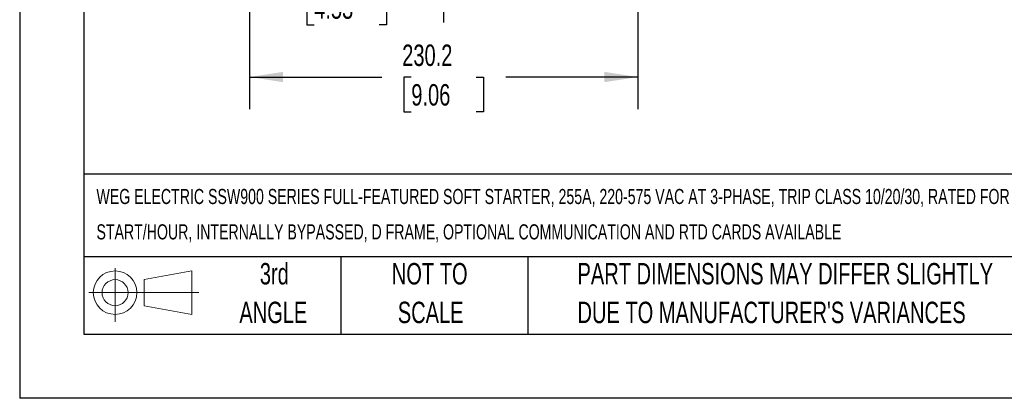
# Model space of a CAD drawing. Header units: millimetres. Extents: x 0 to 1676, y 0 to 1295.
# Tile 1 of 64: x 0 to 584, y 0 to 224. Entities that reach past the tile are written whole.
import ezdxf

# ---------------------------------------------------------------- set-up
doc = ezdxf.new("R2010")
doc.units = ezdxf.units.MM
doc.header["$LTSCALE"] = 6
doc.linetypes.add('CENTERX2', pattern=[20.32, 12.7, -2.54, 2.54, -2.54])
doc.layers.add('DIMENSIONS', color=140, linetype='Continuous', lineweight=25)
doc.layers.add('TEXT', color=140, linetype='Continuous', lineweight=25)
doc.layers.add('SLD-DEFPOINTS', color=7, linetype='Continuous')
doc.styles.add('SLDTEXTSTYLE0', font='TXT', dxfattribs={"width": 0.7})
doc.dimstyles.new('SLDDIMSTYLE0', dxfattribs={"dimtxt": 12.948047, "dimasz": 19.812, "dimexe": 0, "dimexo": 0.0625, "dimgap": 3.237012, "dimtad": 0, "dimtih": 1, "dimtoh": 1, "dimrnd": 1e-09, "dimzin": 12, "dimdsep": 46, "dimtxsty": 'SLDTEXTSTYLE0', "dimsah": 1, "dimcen": 0.09, "dimadec": 0, "dimazin": 3, "dimtfac": 1, "dimtofl": 0, "dimtmove": 0, "dimatfit": 3, "dimfxl": 0, "dimfrac": 2, "dimtolj": 1, "dimtzin": 12, "dimarcsym": 0})
doc.dimstyles.new('SLDDIMSTYLE2', dxfattribs={"dimtxt": 12.948047, "dimasz": 19.812, "dimexe": 0, "dimexo": 0.0625, "dimgap": 3.237012, "dimtad": 0, "dimtih": 1, "dimtoh": 1, "dimrnd": 1e-09, "dimzin": 4, "dimdsep": 46, "dimtxsty": 'SLDTEXTSTYLE0', "dimsah": 1, "dimcen": 0.09, "dimadec": 0, "dimazin": 1, "dimtfac": 1, "dimtmove": 0, "dimatfit": 0, "dimfxl": 0, "dimfrac": 2, "dimtolj": 1, "dimtzin": 12, "dimarcsym": 0})

# ---------------------------------------------------------------- blocks, each defined once
blk = doc.blocks.new('Block11')
at = {"color": 7, "linetype": 'Continuous', "lineweight": 18}
for p, q in [((15.53, 31.86), (15.53, 0)), ((32.88, 25), (61.05, 30.19)), ((61.05, 30.19), (61.05, 4.39)), ((32.88, 9.58), (32.88, 25)), ((0, 17.29), (65.24, 17.29)), ((32.88, 9.58), (61.05, 4.39))]:
    blk.add_line(p, q, dxfattribs=at)
for radius in [12.9, 7.71]:
    blk.add_circle((15.53, 17.29), radius, dxfattribs=at)
blk = doc.blocks.new('Block12')
at = {"layer": 'SLD-DEFPOINTS'}
blk.add_blockref('Block11', (0, 0), dxfattribs=at)
blk = doc.blocks.new('SW_NOTE_0')
at = {"layer": 'TEXT', "color": 0, "linetype": 'CENTERX2', "lineweight": 18, "attachment_point": 1, "style": 'SLDTEXTSTYLE0'}
for s, insert, char_height in [('WEG ELECTRIC SSW900 SERIES FULL-FEATURED SOFT STARTER, 255A, 220-575 VAC AT 3-PHASE, TRIP CLASS 10/20/30, RATED FOR 10', (0, 11.55), 8.95695), ('START/HOUR, INTERNALLY BYPASSED, D FRAME, OPTIONAL COMMUNICATION AND RTD CARDS AVAILABLE', (0, -9.41), 8.957)]:
    blk.add_mtext(s, dxfattribs=dict(at, insert=insert, char_height=char_height))
blk = doc.blocks.new('SW_NOTE_0_3')
at = {"layer": 'TEXT', "color": 0, "linetype": 'CENTERX2', "lineweight": 18, "char_height": 12.7, "attachment_point": 1, "style": 'SLDTEXTSTYLE0'}
for s, insert in [('PART DIMENSIONS MAY DIFFER SLIGHTLY', (0, 16.37)), ("DUE TO MANUFACTURER'S VARIANCES", (0, -6.56))]:
    blk.add_mtext(s, dxfattribs=dict(at, insert=insert))
blk = doc.blocks.new('SW_NOTE_0_4')
at = {"layer": 'TEXT', "color": 0, "linetype": 'CENTERX2', "lineweight": 18, "char_height": 12.7, "attachment_point": 2, "style": 'SLDTEXTSTYLE0'}
for s, insert in [('NOT TO', (31.55, 16.37)), ('SCALE', (32.13, -6.56))]:
    blk.add_mtext(s, dxfattribs=dict(at, insert=insert))
blk = doc.blocks.new('SW_NOTE_0_5')
at = {"layer": 'TEXT', "color": 0, "linetype": 'CENTERX2', "lineweight": 18, "char_height": 12.7, "attachment_point": 2, "style": 'SLDTEXTSTYLE0'}
for s, insert in [('3rd', (13.89, 16.37)), ('ANGLE', (13.31, -6.56))]:
    blk.add_mtext(s, dxfattribs=dict(at, insert=insert))
blk = doc.blocks.new('_D_4')
at = {"layer": 'DIMENSIONS'}
for p, q in [((136.35, 279.99), (136.35, 171.34)), ((366.51, 279.99), (366.51, 171.34)), ((136.35, 190.39), (214.65, 190.39)), ((232.19, 190.39), (227.84, 190.39)), ((227.84, 190.39), (227.84, 169.82)), ((270.67, 190.39), (275.01, 190.39)), ((275.01, 190.39), (275.01, 169.82)), ((366.51, 190.39), (288.21, 190.39)), ((227.84, 169.82), (232.19, 169.82)), ((275.01, 169.82), (270.67, 169.82))]:
    blk.add_line(p, q, dxfattribs=at)
for points in [[(136.35, 190.39), (156.16, 187.35), (156.16, 193.44)], [(366.51, 190.39), (346.69, 193.44), (346.69, 187.35)]]:
    blk.add_solid(points, dxfattribs=at)
at = {"layer": 'DIMENSIONS', "char_height": 12.7, "attachment_point": 1, "style": 'SLDTEXTSTYLE0'}
for s, insert in [('230.2', (226.8, 209.66)), ('9.06', (232.19, 186.19))]:
    blk.add_mtext(s, dxfattribs=dict(at, insert=insert))
blk = doc.blocks.new('_D_6')
at = {"layer": 'DIMENSIONS'}
for p, q in [((136.35, 279.99), (136.35, 222.79)), ((251.35, 260.89), (251.35, 222.79)), ((136.35, 241.84), (98.25, 241.84)), ((174.61, 241.84), (170.26, 241.84)), ((170.26, 241.84), (170.26, 221.26)), ((213.09, 241.84), (217.43, 241.84)), ((217.43, 241.84), (217.43, 221.26)), ((251.35, 241.84), (289.45, 241.84)), ((170.26, 221.26), (174.61, 221.26)), ((217.43, 221.26), (213.09, 221.26))]:
    blk.add_line(p, q, dxfattribs=at)
for points in [[(136.35, 241.84), (116.54, 244.89), (116.54, 238.79)], [(251.35, 241.84), (271.16, 238.79), (271.16, 244.89)]]:
    blk.add_solid(points, dxfattribs=at)
at = {"layer": 'DIMENSIONS', "char_height": 12.7, "attachment_point": 1, "style": 'SLDTEXTSTYLE0'}
for s, insert in [('115.0', (169.22, 261.11)), ('4.53', (174.61, 237.63))]:
    blk.add_mtext(s, dxfattribs=dict(at, insert=insert))

msp = doc.modelspace()

# ---------------------------------------------------------------- linework, layer by layer
at = {"color": 7, "linetype": 'Continuous'}
for p in [(0.015, 1295.416), (1676.415, 0.016)]:
    msp.add_line(p, (0.015, 0.016), dxfattribs=at)
at = {"layer": 'TEXT'}
for p, q in [((38.1, 1257.3), (38.1, 38.1)), ((1638.3, 132.757), (38.1, 132.757)), ((1638.3, 83.82), (38.1, 83.82)), ((190.5, 83.82), (190.5, 38.1)), ((301.27, 83.82), (301.27, 38.1)), ((38.1, 38.1), (1638.3, 38.1))]:
    msp.add_line(p, q, dxfattribs=at)

# ---------------------------------------------------------------- block references
at = {"layer": 'SLD-DEFPOINTS'}
msp.add_blockref('Block12', (41.028, 45.323), dxfattribs=at)
at = {"layer": 'TEXT', "linetype": 'CENTERX2', "lineweight": 18}
for name, p in [('SW_NOTE_0', (45.53, 112.533)), ('SW_NOTE_0_5', (137.084, 63.813)), ('SW_NOTE_0_4', (211.543, 63.813)), ('SW_NOTE_0_3', (330.716, 63.813))]:
    msp.add_blockref(name, p, dxfattribs=at)

# ---------------------------------------------------------------- dimensions: what is measured, and where the dimension line sits
at = {"layer": 'DIMENSIONS'}
for base, p2, dimstyle, picture, middle in [((251.346, 241.839), (251.346, 268.512), 'SLDDIMSTYLE2', '_D_6', (193.848, 241.839)), ((366.507, 190.395), (366.507, 287.614), 'SLDDIMSTYLE0', '_D_4', (251.429, 190.395))]:
    dim = msp.add_linear_dim(base=base, p1=(136.35, 287.614), p2=p2, angle=0, dimstyle=dimstyle, dxfattribs=at)
    dim.commit()
    dim.dimension.update_dxf_attribs({"geometry": picture, "text_midpoint": middle, "dimtype": 160})

doc.saveas('drawing.dxf')
